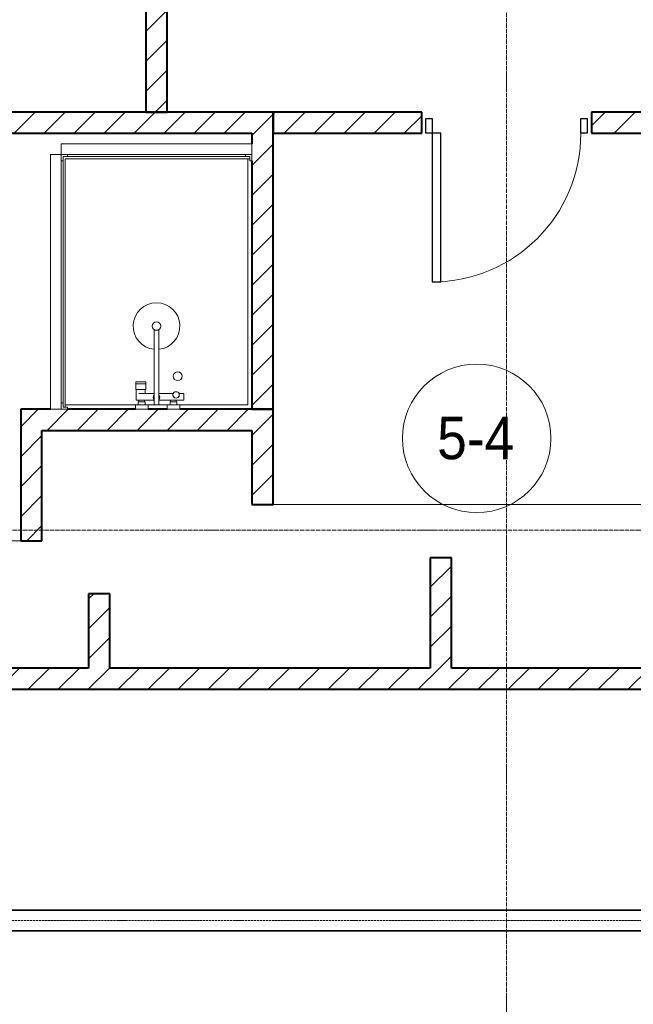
# Model space of a CAD drawing. Header units: millimetres. Extents: x 5617 to 101514, y 7718 to 215953.
# Tile 26 of 61: x 38803 to 41696, y 24065 to 28706. Entities that reach past the tile are written whole.
import ezdxf

# ---------------------------------------------------------------- set-up
doc = ezdxf.new("R2010")
doc.units = ezdxf.units.MM
for name, pattern in [('ADSK_Линия сетки', [25, 20, -2.5, 0, -2.5]), ('Линия сетки', [25, 20, -2.5, 0, -2.5]), ('Осевая', [14, 10, -2, 0, -2])]:
    doc.linetypes.add(name, pattern=pattern)
for name, color, linetype, lineweight in [('Двери', 7, 'Continuous', 18), ('Кабельные лотки', 7, 'Continuous', 18), ('Марки помещений', 7, 'Continuous', 20), ('Мебель', 7, 'Continuous', 18), ('Осевая линия', 7, 'Осевая', 18), ('Оси', 7, 'Continuous', 9), ('Перекрытия', 7, 'Continuous', 18), ('Сантехнические приборы', 7, 'Continuous', 18), ('Стены разрез', 7, 'Continuous', 40)]:
    doc.layers.add(name, color=color, linetype=linetype, lineweight=lineweight)
doc.styles.add('Arial_3', font='arial.ttf', dxfattribs={"width": 0.9, "height": 200})
pattern_1 = [(45, (0, 0), (-70.71068, 70.71068), [])]

# ---------------------------------------------------------------- blocks, each defined once
blk = doc.blocks.new('A_DOR_Door - Вн_3_Одинарная_800x2100-3055896-МКСС_К4_L20_68_100_')
at = {"layer": 'Двери', "color": 253, "lineweight": 30, "true_color": 0xaaaaaa}
for p, q in [((-380, 20), (-350, 20)), ((-380, -50), (-380, 20)), ((-350, 20), (-350, -50)), ((350, -50), (350, 20)), ((350, 20), (380, 20)), ((380, 20), (380, -50)), ((-350, -50), (-380, -50)), ((-350, -50), (-350, -750)), ((-310, -50), (-350, -50)), ((-350, -50), (-350, -750)), ((-310, -750), (-310, -50)), ((380, -50), (350, -50)), ((-350, -750), (-310, -750))]:
    blk.add_line(p, q, dxfattribs=at)
at = {"layer": 'Двери', "color": 254, "lineweight": 9, "true_color": 0xd4d4d4}
blk.add_arc((-350, -50), 700, 270, 0, dxfattribs=at)
blk = doc.blocks.new('MR_Душевой поддон - Санузел с душем_900х1200-2638805-МКСС_К4_L20_68_100_')
at = {"layer": 'Сантехнические приборы', "color": 253, "true_color": 0xaaaaaa}
for p, q in [((-100, 1170), (-90, 1170)), ((-90, 1170), (-90, 1190)), ((-90, 1190), (-70, 1190)), ((790, 1190), (-90, 1190)), ((-90, 1190), (-90, 10)), ((-80, 10), (-80, 1180)), ((-80, 1180), (790, 1180)), ((-70, 1190), (-70, 1200)), ((770, 1200), (770, 1190)), ((770, 1190), (790, 1190)), ((780, 1180), (780, 20)), ((790, 1190), (790, 1170)), ((790, 1180), (790, 1190)), ((790, 1170), (800, 1170)), ((800, 1170), (800, 1200)), ((338.7, 20), (338.7, 375.1)), ((361.3, 375.1), (361.3, 20)), ((251.9, 129.1), (298.9, 129.1)), ((251.9, 120), (251.9, 129.1)), ((251.9, 120), (298.9, 120)), ((251.9, 92.5), (251.9, 120)), ((298.9, 120), (251.9, 120)), ((298.9, 129.1), (298.9, 120)), ((298.9, 120), (298.9, 92.5)), ((298.9, 92.5), (251.9, 92.5)), ((253.8, 92.5), (296.6, 92.5)), ((253.8, 42), (253.8, 92.5)), ((266.7, 73.7), (338.7, 73.7)), ((296.6, 92.5), (296.6, 73.7)), ((361.3, 73.7), (428.7, 73.7)), ((455.7, 73.7), (479.1, 73.7)), ((479.1, 73.7), (479.1, 42)), ((-90, 30), (-100, 30)), ((-90, 10), (-90, 30)), ((-70, 10), (-90, 10)), ((-90, 10), (-80, 10)), ((250.2, 20), (-80, 20)), ((-70, 0), (-70, 10)), ((250.2, 20), (310, 20)), ((250.2, 0), (250.2, 20)), ((266.7, 42), (253.8, 42)), ((264, 34), (296, 34)), ((264, 20), (264, 34)), ((296, 20), (264, 20)), ((338.7, 42), (266.7, 42)), ((266.7, 42), (293.6, 42)), ((266.7, 34), (266.7, 42)), ((293.6, 34), (266.7, 34)), ((293.6, 42), (293.6, 34)), ((296, 34), (296, 20)), ((338.7, 20), (310, 20)), ((310, 20), (310, 0)), ((361.3, 20), (338.7, 20)), ((479.1, 42), (361.3, 42)), ((400, 20), (361.3, 20)), ((400, 0), (400, 20)), ((400, 20), (459.8, 20)), ((414, 20), (414, 34)), ((414, 34), (446, 34)), ((446, 20), (414, 20)), ((416.4, 34), (416.4, 42)), ((416.4, 42), (443.3, 42)), ((443.3, 34), (416.4, 34)), ((443.3, 42), (443.3, 34)), ((446, 34), (446, 20)), ((780, 20), (459.8, 20)), ((459.8, 20), (459.8, 0)), ((-100, 0), (-70, 0)), ((310, 0), (250.2, 0)), ((459.8, 0), (400, 0))]:
    blk.add_line(p, q, dxfattribs=at)
for centre, radius, start, end in [((350, 391.5), 110, 275.916, 264.084), ((350, 391.5), 20, 0, 180), ((350, 391.5), 20, 180, 0), ((350, 391.5), 20, 235.4667, 304.5333), ((450, 155.2), 20.9, 360, 180), ((450, 155.2), 20.9, 180, 360), ((350, 56.1), 15.5, 137.0093, 222.9907), ((350, 56.1), 15.5, 317.0093, 42.9907), ((442.2, 67.2), 15, 0, 180), ((442.2, 67.2), 15, 154.0483, 25.9517), ((442.2, 67.2), 15, 180, 0)]:
    blk.add_arc(centre, radius, start, end, dxfattribs=at)
blk = doc.blocks.new('MR_Зона обслуживания - MR_Зона обслуживания-2638751-МКСС_К4_L20_68_100_')
at = {"layer": 'Мебель', "lineweight": 9}
for p, q in [((450, 50), (-450, 50)), ((-450, 50), (-450, 0)), ((450, 0), (450, 50)), ((-450, 0), (450, 0))]:
    blk.add_line(p, q, dxfattribs=at)
blk = doc.blocks.new('MR_Зона обслуживания - MR_Зона обслуживания-2638808-МКСС_К4_L20_68_100_')
at = {"layer": 'Мебель', "lineweight": 9}
for p, q in [((600, 50), (-600, 50)), ((-600, 50), (-600, 0)), ((600, 0), (600, 50)), ((-600, 0), (600, 0))]:
    blk.add_line(p, q, dxfattribs=at)
blk = doc.blocks.new('135_SLK_K4_AR_rvt-1-МКСС_К4_L20_68_100_')
at = {"layer": 'Стены разрез', "lineweight": 9, "true_color": 0xaaaaaa}
h = blk.add_hatch(dxfattribs=at)
h.set_pattern_fill('FP_3', color=253, style=0, pattern_type=2)
h.set_pattern_definition(pattern_1)
h.paths.add_polyline_path([(117150, 28270), (117150, 29000), (117050, 29000), (117050, 28270)])
h.paths.add_polyline_path([(117150, 29900), (117150, 32900), (117050, 32900), (117050, 29900)])
h = blk.add_hatch(dxfattribs=at)
h.set_pattern_fill('FP_3', color=253, style=0, pattern_type=2)
h.set_pattern_definition(pattern_1)
h.paths.add_polyline_path([(117550, 28170), (117650, 28170), (117650, 28270), (115100, 28270), (115100, 28170), (116829.1, 28170)])
h = blk.add_hatch(dxfattribs=at)
h.set_pattern_fill('FP_3', color=253, style=0, pattern_type=2)
h.set_pattern_definition(pattern_1)
h.paths.add_polyline_path([(120450, 28170), (120450, 28270), (119150, 28270), (119150, 28170)])
h.paths.add_polyline_path([(117650, 28170), (118350, 28170), (118350, 28270), (117650, 28270)])
h = blk.add_hatch(dxfattribs=at)
h.set_pattern_fill('FP_3', color=253, style=0, pattern_type=2)
h.set_pattern_definition(pattern_1)
h.paths.add_polyline_path([(117550, 26870), (117650, 26870), (117650, 28170), (117550, 28170), (117550, 27142.4)])
h = blk.add_hatch(dxfattribs=at)
h.set_pattern_fill('FP_3', color=253, style=0, pattern_type=2)
h.set_pattern_definition(pattern_1)
h.paths.add_polyline_path([(117550, 26770), (117550, 26870), (116460, 26870), (116460, 26770), (117338.6, 26770)])
h = blk.add_hatch(dxfattribs=at)
h.set_pattern_fill('FP_3', color=253, style=0, pattern_type=2)
h.set_pattern_definition(pattern_1)
h.paths.add_polyline_path([(117550, 26420), (117650, 26420), (117650, 26870), (117550, 26870), (117550, 26544.4)])
h = blk.add_hatch(dxfattribs=at)
h.set_pattern_fill('FP_3', color=253, style=0, pattern_type=2)
h.set_pattern_definition(pattern_1)
h.paths.add_polyline_path([(116560, 26250), (116560, 26770), (116460, 26770), (116460, 26250)])
h = blk.add_hatch(dxfattribs=at)
h.set_pattern_fill('FP_3', color=253, style=0, pattern_type=2)
h.set_pattern_definition(pattern_1)
h.paths.add_polyline_path([(118490, 25650), (118490, 26170), (118390, 26170), (118390, 25650)])
h = blk.add_hatch(dxfattribs=at)
h.set_pattern_fill('FP_3', color=253, style=0, pattern_type=2)
h.set_pattern_definition(pattern_1)
h.paths.add_polyline_path([(116780, 25650), (116880, 25650), (116880, 26000), (116780, 26000), (116780, 25946.4)])
h = blk.add_hatch(dxfattribs=at)
h.set_pattern_fill('FP_3', color=253, style=0, pattern_type=2)
h.set_pattern_definition(pattern_1)
h.paths.add_polyline_path([(123550, 25550), (123550, 25650), (115250, 25650), (115250, 25550), (120905.6, 25550)])
at = {"layer": 'Перекрытия', "color": 253, "true_color": 0xaaaaaa}
for p, q in [((117650, 26420), (120450, 26420)), ((115100, 26250), (116460, 26250))]:
    blk.add_line(p, q, dxfattribs=at)
at = {"layer": 'Стены разрез', "color": 253, "true_color": 0xaaaaaa}
for p, q in [((117050, 29000), (117050, 28270)), ((117150, 28270), (117150, 29000)), ((117650, 28270), (115100, 28270)), ((117050, 28270), (117150, 28270)), ((117650, 28170), (117650, 28270)), ((118350, 28270), (117650, 28270)), ((117650, 28270), (117650, 28170)), ((118350, 28170), (118350, 28270)), ((120450, 28270), (119150, 28270)), ((119150, 28270), (119150, 28170)), ((115100, 28170), (117550, 28170)), ((117550, 28170), (117550, 28120)), ((117650, 26870), (117650, 28170)), ((117650, 28170), (118350, 28170)), ((119150, 28170), (120450, 28170)), ((117550, 28040), (117550, 26870)), ((116600, 26870), (116460, 26870)), ((116460, 26870), (116460, 26770)), ((117000.2, 26870), (116680, 26870)), ((117150, 26870), (117060, 26870)), ((117550, 26870), (117209.8, 26870)), ((117650, 26870), (117550, 26870)), ((117550, 26870), (117650, 26870)), ((117650, 26420), (117650, 26870)), ((116460, 26770), (116460, 26250)), ((116560, 26770), (117550, 26770)), ((116560, 26250), (116560, 26770)), ((117550, 26770), (117550, 26420)), ((117550, 26420), (117650, 26420)), ((116460, 26250), (116560, 26250)), ((118490, 26170), (118390, 26170)), ((118390, 26170), (118390, 25650)), ((118490, 25650), (118490, 26170)), ((116880, 26000), (116780, 26000)), ((116780, 26000), (116780, 25650)), ((116880, 25650), (116880, 26000)), ((116780, 25650), (115250, 25650)), ((118390, 25650), (116880, 25650)), ((120150, 25650), (118490, 25650)), ((115250, 25550), (123550, 25550))]:
    blk.add_line(p, q, dxfattribs=at)
at = {"layer": 'Двери', "color": 253, "lineweight": 18, "true_color": 0xaaaaaa}
blk.add_blockref('A_DOR_Door - Вн_3_Одинарная_800x2100-3055896-МКСС_К4_L20_68_100_', (118750, 28220), dxfattribs=at)
at = {"layer": 'Мебель', "color": 253, "lineweight": 18, "true_color": 0xaaaaaa}
blk.add_blockref('MR_Зона обслуживания - MR_Зона обслуживания-2638751-МКСС_К4_L20_68_100_', (117100, 28070), dxfattribs=at)
at = {"layer": 'Мебель', "color": 253, "lineweight": 18, "true_color": 0xaaaaaa, "rotation": 90.00000000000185}
blk.add_blockref('MR_Зона обслуживания - MR_Зона обслуживания-2638808-МКСС_К4_L20_68_100_', (116650, 27470), dxfattribs=at)
at = {"layer": 'Сантехнические приборы', "color": 253, "lineweight": 18, "true_color": 0xaaaaaa}
blk.add_blockref('MR_Душевой поддон - Санузел с душем_900х1200-2638805-МКСС_К4_L20_68_100_', (116750, 26870), dxfattribs=at)
blk = doc.blocks.new('050_Марка_Помещение - Номер-620969-МКСС_К4_L20_68_100_')
at = {"layer": 'Марки помещений'}
blk.add_circle((0, 0), 3.5, dxfattribs=at)

msp = doc.modelspace()

# ---------------------------------------------------------------- linework, layer by layer
at = {"layer": 'Кабельные лотки', "color": 96, "true_color": 0x008000}
for p, q in [((47828, 24510), (38461.4, 24510)), ((47828, 24507.5), (38461.4, 24507.5)), ((47828, 24412.5), (38461.4, 24412.5)), ((47828, 24410), (38461.4, 24410))]:
    msp.add_line(p, q, dxfattribs=at)
at = {"layer": 'Осевая линия'}
msp.add_line((47828, 24460), (38461.4, 24460), dxfattribs=at)
at = {"layer": 'Оси', "linetype": 'Линия сетки'}
msp.add_line((41098.2, 12025.7), (41098.2, 33100), dxfattribs=at)
at = {"layer": 'Оси', "linetype": 'ADSK_Линия сетки'}
msp.add_line((59245.9, 26300), (24389.5, 26300), dxfattribs=at)

# ---------------------------------------------------------------- block references
at = {"lineweight": 5}
msp.add_blockref('135_SLK_K4_AR_rvt-1-МКСС_К4_L20_68_100_', (-77651.8, 0), dxfattribs=at)
at = {"layer": 'Марки помещений', "xscale": 99.99999999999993, "yscale": 99.99999999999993, "zscale": 99.99999999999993}
msp.add_blockref('050_Марка_Помещение - Номер-620969-МКСС_К4_L20_68_100_', (40957.5, 26732.3), dxfattribs=at)

# ---------------------------------------------------------------- texts
at = {"layer": 'Марки помещений', "lineweight": 9, "insert": (40771, 26834), "char_height": 200, "width": 447.342, "attachment_point": 1, "style": 'Arial_3'}
msp.add_mtext('5-4', dxfattribs=at)

doc.saveas('drawing.dxf')
